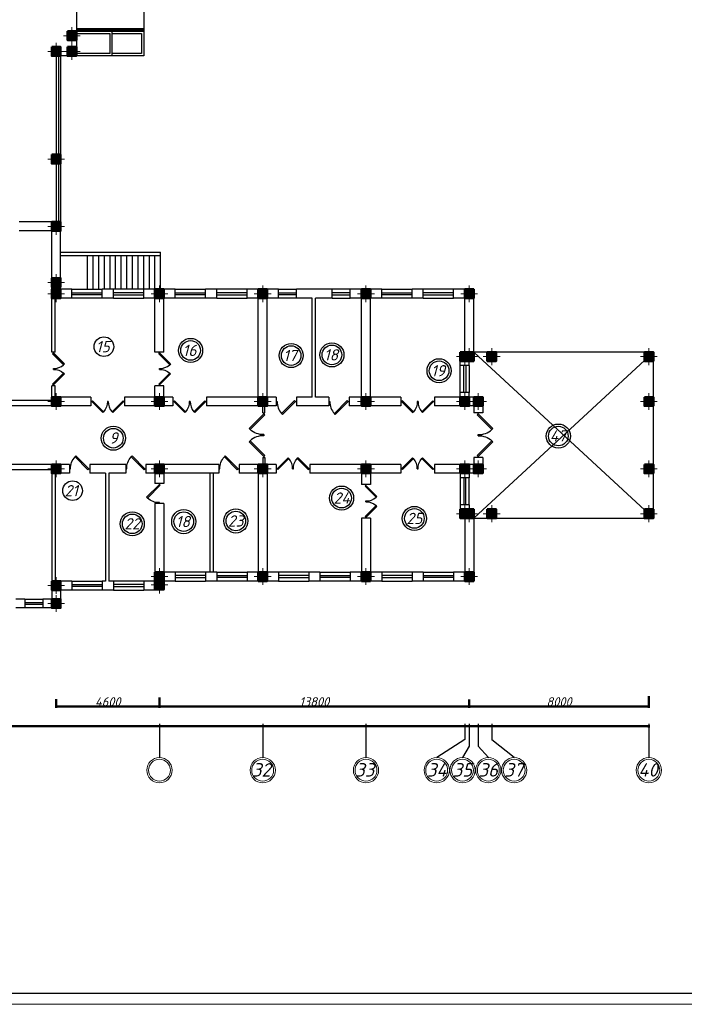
# Model space of a CAD drawing. Header units: millimetres. Extents: x 473009 to 2502882, y 456217 to 1153743.
# Tile 38 of 124: x 1349226 to 1378829, y 456769 to 500640. Entities that reach past the tile are written whole.
import ezdxf

# ---------------------------------------------------------------- set-up
doc = ezdxf.new("R2010")
doc.units = ezdxf.units.MM
doc.layers.add('kolonn', color=7, linetype='Continuous')
doc.layers.add('os', color=3, linetype='Continuous')
doc.layers.add('ЭМ', color=240, linetype='Continuous', lineweight=20)
doc.styles.add('SPDS1', font='spds.shx', dxfattribs={"width": 0.8})
doc.styles.get("Standard").update_dxf_attribs({"font": 'isocpeui.ttf'})
doc.dimstyles.new('ISO-25', dxfattribs={"dimtxt": 400, "dimasz": 100, "dimexe": 50, "dimexo": 50, "dimgap": 20, "dimtad": 1, "dimdec": 0, "dimtxsty": 'Standard', "dimblk": 'ARCHTICK', "dimcen": 20, "dimclrd": 1, "dimclre": 1, "dimadec": 0, "dimazin": 0, "dimtfac": 1, "dimtdec": 0, "dimtmove": 0, "dimatfit": 3, "dimldrblk": 'ARCHTICK', "dimfxl": 1, "dimarcsym": 0})

# ---------------------------------------------------------------- blocks, each defined once
blk = doc.blocks.new('jfgjhsdf')
blk.add_hatch(color=1).paths.add_polyline_path([(-593, 731), (-637, 687), (0, 50), (44, 94)])
at = {"color": 1}
for p, q in [((0, 1000), (0, 950)), ((0, 50), (0, 0))]:
    blk.add_line(p, q, dxfattribs=at)
blk.add_lwpolyline([(0, 50), (-637, 687), (-593, 731), (44, 94), (0, 50)], dxfattribs=at)
blk.add_arc((-33, 130), 821, 87.662, 132.9147, dxfattribs=at)
blk = doc.blocks.new('ghsdd')
at = {"ltscale": 50}
h = blk.add_hatch(color=256, dxfattribs=at)
h.paths.add_polyline_path([(0, 200), (-200, 200), (-200, 0), (0, 0)])
h.paths.add_polyline_path([(200, 0), (200, 200), (0, 200), (0, 0)])
h.paths.add_polyline_path([(0, 0), (-200, 0), (-200, -200), (0, -200)])
h.paths.add_polyline_path([(0, 0), (0, -200), (200, -200), (200, 0)])
at = {"lineweight": 0}
for p, q in [((0, -374), (0, 374)), ((-374, 0), (374, 0))]:
    blk.add_line(p, q, dxfattribs=at)
at = {"lineweight": 50, "ltscale": 50}
blk.add_lwpolyline([(200, 200), (200, -200), (-200, -200), (-200, 200), (200, 200)], dxfattribs=at)
blk = doc.blocks.new('1231234431252433')
at = {"layer": 'ЭМ', "color": 0, "lineweight": 20, "ltscale": 0.5}
blk.add_lwpolyline([(287242, 187022), (413342, 187022), (413342, 269622), (287242, 269622)], close=True, dxfattribs=at)
at = {"layer": 'ЭМ', "color": 0, "lineweight": 30, "ltscale": 0.5}
blk.add_lwpolyline([(289242, 187522), (412842, 187522), (412842, 269122), (289242, 269122)], close=True, dxfattribs=at)
blk = doc.blocks.new('_ArchTick')
at = {"color": 0, "linetype": 'ByBlock', "const_width": 0.15}
blk.add_lwpolyline([(-0.5, -0.5), (0.5, 0.5)], dxfattribs=at)
blk = doc.blocks.new('*D20')
at = {"color": 1, "lineweight": -2, "transparency": 16777216}
for p, q in [((196111, 22012), (196111, 21625)), ((200711, 22085), (200711, 21625)), ((196111, 21675), (200711, 21675))]:
    blk.add_line(p, q, dxfattribs=at)
at = {"layer": 'Defpoints', "color": 0, "lineweight": 50, "transparency": 16777216}
for p in [(196111, 22062), (200711, 22135), (200711, 21675)]:
    blk.add_point(p, dxfattribs=at)
at = {"color": 1, "lineweight": -2, "transparency": 16777216, "xscale": 100, "yscale": 100, "zscale": 100, "rotation": 180}
blk.add_blockref('_ArchTick', (196111, 21675), dxfattribs=at)
at = {"color": 1, "lineweight": -2, "transparency": 16777216, "xscale": 100, "yscale": 100, "zscale": 100}
blk.add_blockref('_ArchTick', (200711, 21675), dxfattribs=at)
at = {"color": 0, "transparency": 16777216, "insert": (198411, 21895), "char_height": 400, "attachment_point": 5}
blk.add_mtext('4600', dxfattribs=at)
blk = doc.blocks.new('*D21')
at = {"color": 1, "lineweight": -2, "transparency": 16777216}
for p, q in [((200711, 22085), (200711, 21625)), ((214511, 21986), (214511, 21625)), ((200711, 21675), (214511, 21675))]:
    blk.add_line(p, q, dxfattribs=at)
at = {"layer": 'Defpoints', "color": 0, "lineweight": 50, "transparency": 16777216}
for p in [(200711, 22135), (214511, 22036), (214511, 21675)]:
    blk.add_point(p, dxfattribs=at)
at = {"color": 1, "lineweight": -2, "transparency": 16777216, "xscale": 100, "yscale": 100, "zscale": 100, "rotation": 180}
blk.add_blockref('_ArchTick', (200711, 21675), dxfattribs=at)
at = {"color": 1, "lineweight": -2, "transparency": 16777216, "xscale": 100, "yscale": 100, "zscale": 100}
blk.add_blockref('_ArchTick', (214511, 21675), dxfattribs=at)
at = {"color": 0, "transparency": 16777216, "insert": (207611, 21895), "char_height": 400, "attachment_point": 5}
blk.add_mtext('13800', dxfattribs=at)
blk = doc.blocks.new('*D22')
at = {"color": 1, "lineweight": -2, "transparency": 16777216}
for p, q in [((214511, 21986), (214511, 21625)), ((222511, 22144), (222511, 21625)), ((214511, 21675), (222511, 21675))]:
    blk.add_line(p, q, dxfattribs=at)
at = {"layer": 'Defpoints', "color": 0, "lineweight": 50, "transparency": 16777216}
for p in [(214511, 22036), (222511, 22194), (222511, 21675)]:
    blk.add_point(p, dxfattribs=at)
at = {"color": 1, "lineweight": -2, "transparency": 16777216, "xscale": 100, "yscale": 100, "zscale": 100, "rotation": 180}
blk.add_blockref('_ArchTick', (214511, 21675), dxfattribs=at)
at = {"color": 1, "lineweight": -2, "transparency": 16777216, "xscale": 100, "yscale": 100, "zscale": 100}
blk.add_blockref('_ArchTick', (222511, 21675), dxfattribs=at)
at = {"color": 0, "transparency": 16777216, "insert": (218511, 21895), "char_height": 400, "attachment_point": 5}
blk.add_mtext('8000', dxfattribs=at)
blk = doc.blocks.new('*D23')
at = {"color": 1, "lineweight": -2, "transparency": 16777216}
for p, q in [((146911, 20853), (146911, 20750)), ((222511, 20800), (146911, 20800)), ((222511, 20853), (222511, 20750))]:
    blk.add_line(p, q, dxfattribs=at)
at = {"layer": 'Defpoints', "color": 0, "lineweight": 50, "transparency": 16777216}
for p in [(146911, 20903), (146911, 20800), (222511, 20903)]:
    blk.add_point(p, dxfattribs=at)
at = {"color": 1, "lineweight": -2, "transparency": 16777216, "xscale": 100, "yscale": 100, "zscale": 100, "rotation": 180}
blk.add_blockref('_ArchTick', (146911, 20800), dxfattribs=at)
at = {"color": 1, "lineweight": -2, "transparency": 16777216, "xscale": 100, "yscale": 100, "zscale": 100}
blk.add_blockref('_ArchTick', (222511, 20800), dxfattribs=at)
at = {"color": 0, "transparency": 16777216, "insert": (184711, 21023), "char_height": 400, "attachment_point": 5}
blk.add_mtext('75600', dxfattribs=at)
blk = doc.blocks.new('312453246243562654123')
at = {"layer": 'os', "color": 0}
for p, q in [((200710.9, 20902.9), (200710.9, 19402.9)), ((205310.9, 20902.9), (205310.9, 19402.9)), ((209910.9, 20902.9), (209910.9, 19402.9)), ((214310.9, 20902.9), (214310.9, 20213.7)), ((214510.9, 20902.9), (214510.9, 19908.2)), ((214910.9, 20902.9), (214910.9, 19908.2)), ((215510.9, 20902.9), (215510.9, 20200.4)), ((222510.9, 20902.9), (222510.9, 19402.9))]:
    blk.add_line(p, q, dxfattribs=at)
for points in [[(214310.9, 20213.7), (213060.9, 19402.9)], [(216510.9, 19402.9), (215510.9, 20200.4)], [(214510.9, 19908.2), (214210.9, 19402.9)], [(215360.9, 19402.9), (214910.9, 19908.2)]]:
    blk.add_lwpolyline(points, dxfattribs=at)
at = {"layer": 'os', "color": 0, "lineweight": 0}
for centre, radius in [((200710.9, 18840.4), 562.5), ((200710.9, 18840.4), 487.5), ((205310.9, 18840.4), 562.5), ((205310.9, 18840.4), 487.5), ((209910.9, 18840.4), 562.5), ((209910.9, 18840.4), 487.5), ((213060.9, 18840.4), 562.5), ((213060.9, 18840.4), 487.5), ((214210.9, 18840.4), 562.5), ((214210.9, 18840.4), 487.5), ((215360.9, 18840.4), 562.5), ((215360.9, 18840.4), 487.5), ((216510.9, 18840.4), 562.5), ((216510.9, 18840.4), 487.5), ((222510.9, 18840.4), 562.5), ((222510.9, 18840.4), 487.5)]:
    blk.add_circle(centre, radius, dxfattribs=at)
at = {"ltscale": 50}
for s, p in [('32', (204831.9, 18556.8)), ('33', (209431.9, 18556.8)), ('34', (212627.4, 18556.8)), ('35', (213777.4, 18556.8)), ('36', (214927.4, 18556.8)), ('37', (216077.4, 18556.8)), ('40', (222043.8, 18556.8))]:
    blk.add_text(s, height=600, dxfattribs=at).set_placement(p)
for base, p1, p2, picture, middle in [((200710.9, 21675.1), (196110.9, 22061.8), (200710.9, 22134.9), '*D20', (198410.9, 21895.1)), ((214510.9, 21675.1), (200710.9, 22134.9), (214510.9, 22035.7), '*D21', (207610.9, 21895.1)), ((222510.9, 21675.1), (214510.9, 22035.7), (222510.9, 22193.8), '*D22', (218510.9, 21895.1))]:
    dim = blk.add_linear_dim(base=base, p1=p1, p2=p2, dimstyle='ISO-25', override={"dimtmove": 1})
    dim.commit()
    dim.dimension.update_dxf_attribs({"geometry": picture, "text_midpoint": middle})
dim = blk.add_linear_dim(base=(146910.9, 20800.4), p1=(222510.9, 20902.9), p2=(146910.9, 20902.9), dimstyle='ISO-25')
dim.commit()
dim.dimension.update_dxf_attribs({"geometry": '*D23', "text_midpoint": (184710.9, 21023)})

msp = doc.modelspace()

# ---------------------------------------------------------------- linework, layer by layer
for p, q in [((1354750.8, 501228.2), (1354750.8, 499028.2)), ((1351750.8, 500128.2), (1354750.8, 500128.2)), ((1351750.8, 500028.2), (1353250.8, 500028.2)), ((1353350.8, 500028.2), (1354650.8, 500028.2)), ((1354650.8, 500028.2), (1354650.8, 499128.2)), ((1353250.8, 499128.2), (1351750.8, 499128.2)), ((1354750.8, 499028.2), (1351750.8, 499028.2)), ((1354650.8, 499128.2), (1353350.8, 499128.2)), ((1351050.8, 490278.2), (1355500.8, 490278.2)), ((1351050.8, 490128.2), (1355500.8, 490128.2)), ((1352250.8, 488628.2), (1352250.8, 490128.2)), ((1352500.8, 488628.2), (1352500.8, 490128.2)), ((1352750.8, 488628.2), (1352750.8, 490128.2)), ((1353000.8, 488628.2), (1353000.8, 490128.2)), ((1353250.8, 488628.2), (1353250.8, 490128.2)), ((1353500.8, 488628.2), (1353500.8, 490128.2)), ((1353750.8, 488628.2), (1353750.8, 490128.2)), ((1354000.8, 488628.2), (1354000.8, 490128.2)), ((1354250.8, 488628.2), (1354250.8, 490128.2)), ((1354500.8, 488628.2), (1354500.8, 490128.2)), ((1354750.8, 488628.2), (1354750.8, 490128.2)), ((1355000.8, 488628.2), (1355000.8, 490128.2)), ((1355250.8, 488628.2), (1355250.8, 490128.2)), ((1355500.8, 488628.2), (1355500.8, 490278.2))]:
    msp.add_line(p, q)
at = {"color": 1}
for p, q in [((1351750.8, 500248.2), (1354750.8, 500248.2)), ((1351750.8, 500188.2), (1354750.8, 500188.2)), ((1350850.8, 499028.2), (1350850.8, 494628.2)), ((1350950.8, 499028.2), (1350950.8, 494628.2)), ((1350850.8, 494228.2), (1350850.8, 491628.2)), ((1350950.8, 494228.2), (1350950.8, 491628.2)), ((1351550.8, 488628.2), (1352900.8, 488628.2)), ((1351550.8, 488468.2), (1352900.8, 488468.2)), ((1352900.8, 488388.2), (1351550.8, 488388.2)), ((1354750.8, 488628.2), (1353400.8, 488628.2)), ((1354750.8, 488468.2), (1353400.8, 488468.2)), ((1353400.8, 488388.2), (1354750.8, 488388.2)), ((1356150.8, 488628.2), (1357500.8, 488628.2)), ((1356150.8, 488468.2), (1357500.8, 488468.2)), ((1357500.8, 488388.2), (1356150.8, 488388.2)), ((1359350.8, 488628.2), (1358000.8, 488628.2)), ((1359350.8, 488468.2), (1358000.8, 488468.2)), ((1358000.8, 488388.2), (1359350.8, 488388.2)), ((1360750.8, 488628.2), (1361550.8, 488628.2)), ((1360750.8, 488468.2), (1361550.8, 488468.2)), ((1361550.8, 488388.2), (1360750.8, 488388.2)), ((1363950.8, 488628.2), (1363150.8, 488628.2)), ((1363950.8, 488468.2), (1363150.8, 488468.2)), ((1363150.8, 488388.2), (1363950.8, 488388.2)), ((1365350.8, 488628.2), (1366700.8, 488628.2)), ((1365350.8, 488468.2), (1366700.8, 488468.2)), ((1366700.8, 488388.2), (1365350.8, 488388.2)), ((1368550.8, 488628.2), (1367200.8, 488628.2)), ((1368550.8, 488468.2), (1367200.8, 488468.2)), ((1367200.8, 488388.2), (1368550.8, 488388.2)), ((1352900.8, 488228.2), (1351550.8, 488228.2)), ((1353400.8, 488228.2), (1354750.8, 488228.2)), ((1357500.8, 488228.2), (1356150.8, 488228.2)), ((1358000.8, 488228.2), (1359350.8, 488228.2)), ((1361550.8, 488228.2), (1360750.8, 488228.2)), ((1363150.8, 488228.2), (1363950.8, 488228.2)), ((1366700.8, 488228.2), (1365350.8, 488228.2)), ((1367200.8, 488228.2), (1368550.8, 488228.2)), ((1369450.8, 478428.2), (1377450.8, 485828.2)), ((1377450.8, 478428.2), (1369450.8, 485828.2)), ((1368850.8, 484028.2), (1368850.8, 485228.2)), ((1369010.8, 484028.2), (1369010.8, 485228.2)), ((1369090.8, 485228.2), (1369090.8, 484028.2)), ((1369250.8, 485228.2), (1369250.8, 484028.2)), ((1360060.8, 483128.2), (1360060.8, 483428.2)), ((1360060.8, 483128.2), (1360140.8, 483128.2)), ((1360140.8, 483128.2), (1360140.8, 483428.2)), ((1360060.8, 481128.2), (1360060.8, 480828.2)), ((1360060.8, 481128.2), (1360140.8, 481128.2)), ((1360140.8, 481128.2), (1360140.8, 480828.2)), ((1368850.8, 480228.2), (1368850.8, 479028.2)), ((1369010.8, 480228.2), (1369010.8, 479028.2)), ((1369090.8, 479028.2), (1369090.8, 480228.2)), ((1369250.8, 479028.2), (1369250.8, 480228.2)), ((1357500.8, 476028.2), (1356150.8, 476028.2)), ((1358000.8, 476028.2), (1359350.8, 476028.2)), ((1362100.8, 476028.2), (1360750.8, 476028.2)), ((1362600.8, 476028.2), (1363950.8, 476028.2)), ((1366700.8, 476028.2), (1365350.8, 476028.2)), ((1367200.8, 476028.2), (1368550.8, 476028.2)), ((1351550.8, 475628.2), (1352900.8, 475628.2)), ((1354750.8, 475628.2), (1353400.8, 475628.2)), ((1357500.8, 475868.2), (1356150.8, 475868.2)), ((1356150.8, 475788.2), (1357500.8, 475788.2)), ((1356150.8, 475628.2), (1357500.8, 475628.2)), ((1358000.8, 475868.2), (1359350.8, 475868.2)), ((1359350.8, 475788.2), (1358000.8, 475788.2)), ((1359350.8, 475628.2), (1358000.8, 475628.2)), ((1362100.8, 475868.2), (1360750.8, 475868.2)), ((1360750.8, 475788.2), (1362100.8, 475788.2)), ((1360750.8, 475628.2), (1362100.8, 475628.2)), ((1362600.8, 475868.2), (1363950.8, 475868.2)), ((1363950.8, 475788.2), (1362600.8, 475788.2)), ((1363950.8, 475628.2), (1362600.8, 475628.2)), ((1366700.8, 475868.2), (1365350.8, 475868.2)), ((1365350.8, 475788.2), (1366700.8, 475788.2)), ((1365350.8, 475628.2), (1366700.8, 475628.2)), ((1367200.8, 475868.2), (1368550.8, 475868.2)), ((1368550.8, 475788.2), (1367200.8, 475788.2)), ((1368550.8, 475628.2), (1367200.8, 475628.2)), ((1351550.8, 475468.2), (1352900.8, 475468.2)), ((1352900.8, 475388.2), (1351550.8, 475388.2)), ((1352900.8, 475228.2), (1351550.8, 475228.2)), ((1354750.8, 475468.2), (1353400.8, 475468.2)), ((1353400.8, 475388.2), (1354750.8, 475388.2)), ((1353400.8, 475228.2), (1354750.8, 475228.2)), ((1349450.8, 474828.2), (1350250.8, 474828.2)), ((1349450.8, 474668.2), (1350250.8, 474668.2)), ((1350250.8, 474588.2), (1349450.8, 474588.2)), ((1350250.8, 474428.2), (1349450.8, 474428.2))]:
    msp.add_line(p, q, dxfattribs=at)
at = {"lineweight": 30}
for p, q in [((1351050.8, 491628.2), (1349200.8, 491628.2)), ((1351050.8, 488628.2), (1351050.8, 491628.2)), ((1350650.8, 491228.2), (1349200.8, 491228.2)), ((1350650.8, 485828.2), (1350650.8, 491228.2)), ((1351050.8, 488728.2), (1350650.8, 488728.2)), ((1351550.8, 488628.2), (1350650.8, 488628.2)), ((1351550.8, 488228.2), (1351550.8, 488628.2)), ((1353400.8, 488628.2), (1352900.8, 488628.2)), ((1352900.8, 488228.2), (1352900.8, 488628.2)), ((1353400.8, 488228.2), (1353400.8, 488628.2)), ((1354750.8, 488228.2), (1354750.8, 488628.2)), ((1356150.8, 488628.2), (1354750.8, 488628.2)), ((1356150.8, 488228.2), (1356150.8, 488628.2)), ((1358000.8, 488628.2), (1357500.8, 488628.2)), ((1357500.8, 488228.2), (1357500.8, 488628.2)), ((1358000.8, 488228.2), (1358000.8, 488628.2)), ((1360750.8, 488628.2), (1359350.8, 488628.2)), ((1359350.8, 488228.2), (1359350.8, 488628.2)), ((1360750.8, 488228.2), (1360750.8, 488628.2)), ((1363150.8, 488628.2), (1361550.8, 488628.2)), ((1361550.8, 488228.2), (1361550.8, 488628.2)), ((1363150.8, 488228.2), (1363150.8, 488628.2)), ((1365350.8, 488628.2), (1363950.8, 488628.2)), ((1363950.8, 488228.2), (1363950.8, 488628.2)), ((1365350.8, 488228.2), (1365350.8, 488628.2)), ((1367200.8, 488628.2), (1366700.8, 488628.2)), ((1366700.8, 488228.2), (1366700.8, 488628.2)), ((1367200.8, 488228.2), (1367200.8, 488628.2)), ((1368550.8, 488228.2), (1368550.8, 488628.2)), ((1369450.8, 488628.2), (1368550.8, 488628.2)), ((1369450.8, 485428.2), (1369450.8, 488628.2)), ((1351550.8, 488228.2), (1350650.8, 488228.2)), ((1350800.8, 485828.2), (1350800.8, 488228.2)), ((1353400.8, 488228.2), (1352900.8, 488228.2)), ((1355250.8, 488228.2), (1354750.8, 488228.2)), ((1355250.8, 485828.2), (1355250.8, 488228.2)), ((1355650.8, 485828.2), (1355650.8, 488228.2)), ((1356150.8, 488228.2), (1355650.8, 488228.2)), ((1358000.8, 488228.2), (1357500.8, 488228.2)), ((1359850.8, 488228.2), (1359350.8, 488228.2)), ((1359850.8, 483828.2), (1359850.8, 488228.2)), ((1360750.8, 488228.2), (1360250.8, 488228.2)), ((1360250.8, 483828.2), (1360250.8, 488228.2)), ((1362250.8, 488228.2), (1361550.8, 488228.2)), ((1362250.8, 483828.2), (1362250.8, 488228.2)), ((1362400.8, 483828.2), (1362400.8, 488228.2)), ((1363150.8, 488228.2), (1362400.8, 488228.2)), ((1364450.8, 488228.2), (1363950.8, 488228.2)), ((1364450.8, 483828.2), (1364450.8, 488228.2)), ((1365350.8, 488228.2), (1364850.8, 488228.2)), ((1364850.8, 483828.2), (1364850.8, 488228.2)), ((1367200.8, 488228.2), (1366700.8, 488228.2)), ((1369050.8, 488228.2), (1368550.8, 488228.2)), ((1369050.8, 485828.2), (1369050.8, 488228.2)), ((1350800.8, 485828.2), (1350650.8, 485828.2)), ((1355650.8, 485828.2), (1355250.8, 485828.2)), ((1369050.8, 485828.2), (1368850.8, 485828.2)), ((1368850.8, 485228.2), (1368850.8, 485828.2)), ((1369250.8, 485228.2), (1368850.8, 485228.2)), ((1369450.8, 485428.2), (1369250.8, 485428.2)), ((1369250.8, 485228.2), (1369250.8, 485428.2)), ((1350650.8, 483678.2), (1350650.8, 484328.2)), ((1350800.8, 484328.2), (1350650.8, 484328.2)), ((1350800.8, 483828.2), (1350800.8, 484328.2)), ((1355650.8, 484328.2), (1355250.8, 484328.2)), ((1355250.8, 483828.2), (1355250.8, 484328.2)), ((1355650.8, 483828.2), (1355650.8, 484328.2)), ((1369250.8, 484028.2), (1368850.8, 484028.2)), ((1368850.8, 483828.2), (1368850.8, 484028.2)), ((1369250.8, 483828.2), (1369250.8, 484028.2)), ((1350650.8, 483678.2), (1345950.8, 483678.2)), ((1352400.8, 483828.2), (1350650.8, 483828.2)), ((1352400.8, 483828.2), (1352400.8, 483428.2)), ((1353900.8, 483828.2), (1353900.8, 483428.2)), ((1355250.8, 483828.2), (1353900.8, 483828.2)), ((1356050.8, 483828.2), (1355650.8, 483828.2)), ((1356050.8, 483828.2), (1356050.8, 483428.2)), ((1357550.8, 483828.2), (1357550.8, 483428.2)), ((1359850.8, 483828.2), (1357550.8, 483828.2)), ((1360650.8, 483828.2), (1360250.8, 483828.2)), ((1360650.8, 483828.2), (1360650.8, 483428.2)), ((1361550.8, 483828.2), (1361550.8, 483428.2)), ((1362250.8, 483828.2), (1361550.8, 483828.2)), ((1363000.8, 483828.2), (1362400.8, 483828.2)), ((1363000.8, 483828.2), (1363000.8, 483428.2)), ((1363900.8, 483828.2), (1363900.8, 483428.2)), ((1364450.8, 483828.2), (1363900.8, 483828.2)), ((1366200.8, 483828.2), (1364850.8, 483828.2)), ((1366200.8, 483828.2), (1366200.8, 483428.2)), ((1367700.8, 483828.2), (1367700.8, 483428.2)), ((1368850.8, 483828.2), (1367700.8, 483828.2)), ((1369850.8, 483828.2), (1369250.8, 483828.2)), ((1369850.8, 483828.2), (1369850.8, 483128.2)), ((1352400.8, 483428.2), (1345550.8, 483428.2)), ((1356050.8, 483428.2), (1353900.8, 483428.2)), ((1360650.8, 483428.2), (1357550.8, 483428.2)), ((1363000.8, 483428.2), (1361550.8, 483428.2)), ((1366200.8, 483428.2), (1363900.8, 483428.2)), ((1369450.8, 483428.2), (1367700.8, 483428.2)), ((1369450.8, 483428.2), (1369450.8, 483128.2)), ((1369850.8, 483128.2), (1369450.8, 483128.2)), ((1369850.8, 481128.2), (1369450.8, 481128.2)), ((1369450.8, 481128.2), (1369450.8, 480828.2)), ((1369850.8, 481128.2), (1369850.8, 480428.2)), ((1351450.8, 480828.2), (1345550.8, 480828.2)), ((1350650.8, 480578.2), (1345950.8, 480578.2)), ((1350650.8, 480578.2), (1350650.8, 474828.2)), ((1351450.8, 480428.2), (1350800.8, 480428.2)), ((1350800.8, 480428.2), (1350800.8, 475628.2)), ((1351450.8, 480828.2), (1351450.8, 480428.2)), ((1352350.8, 480828.2), (1352350.8, 480428.2)), ((1353950.8, 480828.2), (1352350.8, 480828.2)), ((1353050.8, 480428.2), (1352350.8, 480428.2)), ((1353050.8, 480428.2), (1353050.8, 475628.2)), ((1353200.8, 480428.2), (1353200.8, 475628.2)), ((1353950.8, 480428.2), (1353200.8, 480428.2)), ((1353950.8, 480828.2), (1353950.8, 480428.2)), ((1358100.8, 480828.2), (1354850.8, 480828.2)), ((1354850.8, 480828.2), (1354850.8, 480428.2)), ((1355250.8, 480428.2), (1354850.8, 480428.2)), ((1355250.8, 480428.2), (1355250.8, 479978.2)), ((1358100.8, 480428.2), (1355650.8, 480428.2)), ((1355650.8, 480428.2), (1355650.8, 479978.2)), ((1357700.8, 480428.2), (1357700.8, 476028.2)), ((1357850.8, 480428.2), (1357850.8, 476028.2)), ((1358100.8, 480828.2), (1358100.8, 480428.2)), ((1359000.8, 480828.2), (1359000.8, 480428.2)), ((1360650.8, 480828.2), (1359000.8, 480828.2)), ((1359850.8, 480428.2), (1359000.8, 480428.2)), ((1359850.8, 480428.2), (1359850.8, 476028.2)), ((1360650.8, 480428.2), (1360250.8, 480428.2)), ((1360250.8, 480428.2), (1360250.8, 476028.2)), ((1360650.8, 480828.2), (1360650.8, 480428.2)), ((1366200.8, 480828.2), (1362150.8, 480828.2)), ((1362150.8, 480828.2), (1362150.8, 480428.2)), ((1364450.8, 480428.2), (1362150.8, 480428.2)), ((1364450.8, 480428.2), (1364450.8, 479928.2)), ((1366200.8, 480428.2), (1364850.8, 480428.2)), ((1364850.8, 480428.2), (1364850.8, 479928.2)), ((1366200.8, 480828.2), (1366200.8, 480428.2)), ((1367700.8, 480828.2), (1367700.8, 480428.2)), ((1369450.8, 480828.2), (1367700.8, 480828.2)), ((1368850.8, 480428.2), (1367700.8, 480428.2)), ((1368850.8, 480428.2), (1368850.8, 480228.2)), ((1369250.8, 480428.2), (1369250.8, 480228.2)), ((1369850.8, 480428.2), (1369250.8, 480428.2)), ((1355650.8, 479978.2), (1355250.8, 479978.2)), ((1369250.8, 480228.2), (1368850.8, 480228.2)), ((1364850.8, 479928.2), (1364450.8, 479928.2)), ((1355650.8, 479078.2), (1355250.8, 479078.2)), ((1355250.8, 479078.2), (1355250.8, 475628.2)), ((1355650.8, 479078.2), (1355650.8, 476028.2)), ((1368850.8, 479028.2), (1368850.8, 478428.2)), ((1369250.8, 479028.2), (1368850.8, 479028.2)), ((1369250.8, 479028.2), (1369250.8, 478828.2)), ((1369450.8, 478828.2), (1369250.8, 478828.2)), ((1369450.8, 478828.2), (1369450.8, 475628.2)), ((1364850.8, 478428.2), (1364450.8, 478428.2)), ((1364450.8, 478428.2), (1364450.8, 476028.2)), ((1364850.8, 478428.2), (1364850.8, 476028.2)), ((1369050.8, 478428.2), (1368850.8, 478428.2)), ((1369050.8, 478428.2), (1369050.8, 476028.2)), ((1356150.8, 476028.2), (1355650.8, 476028.2)), ((1356150.8, 476028.2), (1356150.8, 475628.2)), ((1358000.8, 476028.2), (1357500.8, 476028.2)), ((1357500.8, 476028.2), (1357500.8, 475628.2)), ((1358000.8, 476028.2), (1358000.8, 475628.2)), ((1359350.8, 476028.2), (1359350.8, 475628.2)), ((1359850.8, 476028.2), (1359350.8, 476028.2)), ((1360750.8, 476028.2), (1360250.8, 476028.2)), ((1360750.8, 476028.2), (1360750.8, 475628.2)), ((1362600.8, 476028.2), (1362100.8, 476028.2)), ((1362100.8, 476028.2), (1362100.8, 475628.2)), ((1362600.8, 476028.2), (1362600.8, 475628.2)), ((1363950.8, 476028.2), (1363950.8, 475628.2)), ((1364450.8, 476028.2), (1363950.8, 476028.2)), ((1365350.8, 476028.2), (1364850.8, 476028.2)), ((1365350.8, 476028.2), (1365350.8, 475628.2)), ((1367200.8, 476028.2), (1366700.8, 476028.2)), ((1366700.8, 476028.2), (1366700.8, 475628.2)), ((1367200.8, 476028.2), (1367200.8, 475628.2)), ((1368550.8, 476028.2), (1368550.8, 475628.2)), ((1369050.8, 476028.2), (1368550.8, 476028.2)), ((1351550.8, 475628.2), (1350650.8, 475628.2)), ((1351550.8, 475628.2), (1351550.8, 475228.2)), ((1352900.8, 475628.2), (1352900.8, 475228.2)), ((1353050.8, 475628.2), (1352900.8, 475628.2)), ((1353400.8, 475628.2), (1353200.8, 475628.2)), ((1353400.8, 475628.2), (1353400.8, 475228.2)), ((1354750.8, 475628.2), (1354750.8, 475228.2)), ((1355250.8, 475628.2), (1354750.8, 475628.2)), ((1356150.8, 475628.2), (1355650.8, 475628.2)), ((1355650.8, 475628.2), (1355650.8, 475228.2)), ((1358000.8, 475628.2), (1357500.8, 475628.2)), ((1360750.8, 475628.2), (1359350.8, 475628.2)), ((1362600.8, 475628.2), (1362100.8, 475628.2)), ((1365350.8, 475628.2), (1363950.8, 475628.2)), ((1367200.8, 475628.2), (1366700.8, 475628.2)), ((1369450.8, 475628.2), (1368550.8, 475628.2)), ((1351550.8, 475228.2), (1351050.8, 475228.2)), ((1351050.8, 475228.2), (1351050.8, 474428.2)), ((1353400.8, 475228.2), (1352900.8, 475228.2)), ((1355650.8, 475228.2), (1354750.8, 475228.2)), ((1349450.8, 474828.2), (1349050.8, 474828.2)), ((1349450.8, 474828.2), (1349450.8, 474428.2)), ((1350250.8, 474828.2), (1350250.8, 474428.2)), ((1350650.8, 474828.2), (1350250.8, 474828.2)), ((1349450.8, 474428.2), (1349050.8, 474428.2)), ((1351050.8, 474428.2), (1350250.8, 474428.2))]:
    msp.add_line(p, q, dxfattribs=at)
for points in [[(1370650.8, 508628.2), (1351050.8, 508628.2), (1351050.8, 504228.2), (1351750.8, 504228.2), (1351750.8, 499028.2), (1351050.8, 499028.2), (1351050.8, 491628.2)], [(1353250.8, 499128.2), (1353250.8, 500028.2)], [(1353350.8, 499028.2), (1353350.8, 500128.2)]]:
    msp.add_lwpolyline(points)
for points in [[(1351350.8, 500128.2), (1351750.8, 500128.2), (1351750.8, 499728.2), (1351350.8, 499728.2)], [(1350650.8, 499428.2), (1351050.8, 499428.2), (1351050.8, 499028.2), (1350650.8, 499028.2)], [(1351350.8, 499428.2), (1351750.8, 499428.2), (1351750.8, 499028.2), (1351350.8, 499028.2)], [(1350650.8, 494628.2), (1351050.8, 494628.2), (1351050.8, 494228.2), (1350650.8, 494228.2)]]:
    msp.add_lwpolyline(points, close=True, dxfattribs=at)
at = {"color": 1}
msp.add_lwpolyline([(1369450.8, 478428.2), (1377450.8, 478428.2), (1377450.8, 485828.2), (1369450.8, 485828.2)], dxfattribs=at)
for centre, radius in [((1352976.3, 486071.2), 437), ((1356838.4, 485903.7), 537), ((1356838.4, 485903.7), 437), ((1361317.8, 485675.9), 537), ((1361317.8, 485675.9), 437), ((1363133.2, 485705.6), 537), ((1363133.2, 485705.6), 437), ((1367906.2, 484999.1), 537), ((1367906.2, 484999.1), 437), ((1373219.6, 482088.5), 537), ((1353396, 481993), 537), ((1353396, 481993), 437), ((1373219.6, 482088.5), 437), ((1351580.1, 479654.4), 437), ((1363563.9, 479324.9), 537), ((1363563.9, 479324.9), 437), ((1354240.4, 478176.7), 537), ((1356532.9, 478276.1), 537), ((1356532.9, 478276.1), 437), ((1358853.6, 478304.4), 537), ((1358853.6, 478304.4), 437), ((1366806.4, 478417.4), 537), ((1366806.4, 478417.4), 437), ((1354240.4, 478176.7), 437)]:
    msp.add_circle(centre, radius, dxfattribs=at)

# ---------------------------------------------------------------- block references
at = {"lineweight": 50}
msp.add_blockref('1231234431252433', (994115.6, 269747), dxfattribs=at)
at = {"color": 1, "lineweight": 50}
msp.add_blockref('312453246243562654123', (1154739.9, 448357.8), dxfattribs=at)
for p, xscale, yscale, zscale, rotation in [((1350725.8, 485828.2), 0.769230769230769, 0.769230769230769, 0.769230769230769, 180), ((1355450.8, 485828.2), 0.769230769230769, 0.769230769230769, 0.769230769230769, 180), ((1352400.8, 483628.2), -0.769230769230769, 0.769230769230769, 0.769230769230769, 270), ((1353900.8, 483628.2), 0.769230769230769, 0.769230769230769, 0.769230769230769, 90), ((1356050.8, 483628.2), -0.769230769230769, 0.769230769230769, 0.769230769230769, 270), ((1357550.8, 483628.2), 0.769230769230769, 0.769230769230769, 0.769230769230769, 90), ((1361550.8, 483628.2), 0.8999999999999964, 0.8999999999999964, 0.8999999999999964, 90), ((1363900.8, 483628.2), 0.8999999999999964, 0.8999999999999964, 0.8999999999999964, 90), ((1366200.8, 483628.2), -0.769230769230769, 0.769230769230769, 0.769230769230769, 270), ((1367700.8, 483628.2), 0.769230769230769, 0.769230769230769, 0.769230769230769, 90), ((1360100.8, 483128.2), -1.025641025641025, 1.025641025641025, 1.025641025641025, 180), ((1369650.8, 483128.2), 1.025641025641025, 1.025641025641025, 1.025641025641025, 180), ((1352350.8, 480628.2), -0.9000000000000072, 0.9000000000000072, 0.9000000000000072, 90), ((1354850.8, 480628.2), -0.9000000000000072, 0.9000000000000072, 0.9000000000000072, 90), ((1359000.8, 480628.2), -0.9000000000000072, 0.9000000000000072, 0.9000000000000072, 90), ((1360650.8, 480628.2), 0.769230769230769, 0.769230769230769, 0.769230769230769, 270), ((1362150.8, 480628.2), -0.769230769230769, 0.769230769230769, 0.769230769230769, 90), ((1366200.8, 480628.2), 0.769230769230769, 0.769230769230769, 0.769230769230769, 270), ((1367700.8, 480628.2), -0.769230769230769, 0.769230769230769, 0.769230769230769, 90), ((1355450.8, 479978.2), -0.9000000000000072, 0.9000000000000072, 0.9000000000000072, 180), ((1364650.8, 479928.2), 0.769230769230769, 0.769230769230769, 0.769230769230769, 180)]:
    msp.add_blockref('jfgjhsdf', p, dxfattribs=dict(xscale=xscale, yscale=yscale, zscale=zscale, rotation=rotation))
for p, xscale, yscale, zscale in [((1350725.8, 484328.2), -0.769230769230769, 0.769230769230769, 0.769230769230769), ((1355450.8, 484328.2), -0.769230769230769, 0.769230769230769, 0.769230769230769), ((1360100.8, 481128.2), 1.025641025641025, 1.025641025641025, 1.025641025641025), ((1369650.8, 481128.2), -1.025641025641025, 1.025641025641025, 1.025641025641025), ((1364650.8, 478428.2), -0.769230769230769, 0.769230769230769, 0.769230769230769)]:
    msp.add_blockref('jfgjhsdf', p, dxfattribs=dict(xscale=xscale, yscale=yscale, zscale=zscale))
at = {"layer": 'kolonn', "xscale": -1}
for p in [(1351550.8, 499928.2), (1350850.8, 499228.2), (1351550.8, 499228.2), (1350850.8, 494428.2), (1350850.8, 491428.2), (1350850.8, 488928.2), (1350850.8, 488428.2), (1355450.8, 488428.2), (1360050.8, 488428.2), (1364650.8, 488428.2), (1369250.8, 488428.2), (1369050.8, 485628.2), (1369250.8, 485628.2), (1370250.8, 485628.2), (1377250.8, 485628.2), (1350850.8, 483628.2), (1355450.8, 483628.2), (1360050.8, 483628.2), (1364650.8, 483628.2), (1369050.8, 483628.2), (1369650.8, 483628.2), (1377250.8, 483628.2), (1350850.8, 480628.2), (1355450.8, 480628.2), (1360050.8, 480628.2), (1364650.8, 480628.2), (1369050.8, 480628.2), (1369650.8, 480628.2), (1377250.8, 480628.2), (1369050.8, 478628.2), (1369250.8, 478628.2), (1370250.8, 478628.2), (1377250.8, 478628.2), (1355450.8, 475828.2), (1360050.8, 475828.2), (1364650.8, 475828.2), (1369250.8, 475828.2), (1350850.8, 475428.2), (1355450.8, 475454.6), (1350850.8, 474628.2)]:
    msp.add_blockref('ghsdd', p, dxfattribs=at)

# ---------------------------------------------------------------- texts
at = {"color": 1}
for s, p in [('15', (1352624.1, 485823.2)), ('16', (1356486.3, 485655.7)), ('17', (1360965.7, 485427.9)), ('18', (1362781.1, 485457.6)), ('19', (1367554.1, 484751.1)), ('9', (1353222, 481753.5)), ('47', (1372840.1, 481849)), ('21', (1351227.9, 479406.4)), ('24', (1363211.7, 479076.9)), ('25', (1366454.2, 478169.4)), ('22', (1353888.3, 477928.7)), ('18', (1356180.7, 478028.1)), ('23', (1358501.5, 478056.3))]:
    msp.add_text(s, height=500, dxfattribs=at).set_placement(p)
at = {"color": 7, "ltscale": 2, "insert": (513015.9, 476034.8), "char_height": 250, "width": 17719.705, "attachment_point": 4, "line_spacing_factor": 1.44, "style": 'SPDS1'}
msp.add_mtext('\\pi7954.85267;{\\L\\C256;Общие данные\\P\\pi0;\\l    1.Настоящий проект электроосвещения и электрооборудования здания выполнен на основании следующих исходных данных разделов: АР, ОВ, ОС, ТХ. \\PВРУ-1- Ру =116,2кВт; \\P             Рр =98,7кВт.\\P    2.Проектом предусмотрено рабочее (общее, местное) ремонтное и аварийное освещение.\\P    3.Общее рабочее освещение предусматривается стационарными светодиодными светильниками. Выбор типа светильников производился в соответствии с назначением помещений, характеристикой среды и требованиями архитектурного оформления.\\P   4.Освещенность помещений принята согласно нормам и правилам КМК2.01.05-98.\\P   5.Управление рабочим освещением осуществляется выключателями, установленными по месту в помещениях .\\P   6.Аварийное освещение предусматривается по линиям проходов и выходов из здания. Светильники аварийного освещения выделяются из числа светильников общего рабочего освещения и питаются от сети аварийного освещения.\\P   7.Включение светильников общего и аварийного освещения раздельное.\\P  8.Групповая осветительная сеть выполняется кабелем марки ВВГнг-0,66  в ПВХ гофротрубе за подвесным потолком, в плитах перекрытий.   \\P     9.Силовыми электроприемниками являются  технологическое,  сантехническое оборудование. Номинальная мощность установленных электроприемников принята в соответствии с заданиями технологической, вентиляционной частей проекта. \\PРасчетная мощность силовых электроприемников определена методом коэффициентов спроса по характерным группам электроприемников (на основании рекомендаций КМК). . Отключение общей вентиляции при пожаре осуществляется поступлением сигнала на магнитный пускатель "МП".\\P     10.Силовая распределительная сеть выполняется кабелем ВВГнг, проложенная за подвесным потолком в ПВХ гофротрубе и скрыто в ПВХ трубе под слоем штукатурки. \\P     11.Силовые распределительные пункты приняты с автоматическими выключателями на отходящих линиях. Щиты принять навесными. В качестве главного распределительного щита принята панель ПР. Магистральные сети выполняются кабелем марки ВВГнг, проложенные в гофрированных трубах ПВХ, на скобах.\\P    12.Для защиты от поражения электрическим током предусматривается следующие виды заземления :\\P     Заземление всех корпусов электроприемников выполняется в однофазной сети третьим  заземляющим проводом,в трехфазной-пятым заземляющим проводом.\\PВ проекте принята система заземления TN-S. Ввод в здание должен быть предусмотрен пятижильным кабелем. Пятая жила соединяется с заземленной нейтралью источника.\\P    13. Опасные зоны на объекте отсутствуют\\C5;.\\P    }14. {\\C256;Монтаж выполнить в соответствии с ПУЭ и КМК3.05.06-97.}', dxfattribs=at)

doc.saveas('drawing.dxf')
